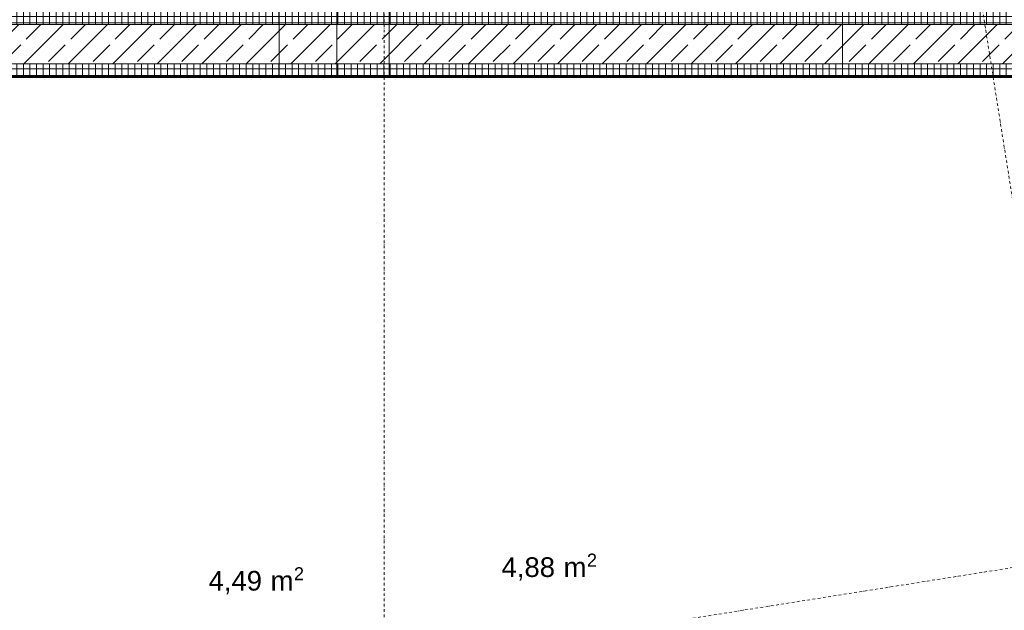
# Model space of a CAD drawing. Header units: millimetres. Extents: x 1523 to 73204, y -91281 to 10268.
# Tile 65 of 120: x 38286 to 42042, y -57291 to -55038. Entities that reach past the tile are written whole.
import ezdxf

# ---------------------------------------------------------------- set-up
doc = ezdxf.new("R2010")
doc.units = ezdxf.units.MM
doc.linetypes.add('CAx_nichtHalbton', pattern=[20001.0584, 10000, -0.5292, 10000, -0.5292])
doc.linetypes.add('IMPORT-STRICHPUNKT _7_', pattern=[20, 10, -5, 0, -5])
for name, color, linetype, lineweight, true_color in [('90 A--Achsraster _1_50_', 7, 'IMPORT-STRICHPUNKT _7_', 13, 0x656565), ('Neubau_10 A--Wand innen _tragend_', 7, 'Continuous', 13, 0x656565), ('Neubau_20 A--Gründungsbelag', 7, 'Continuous', 13, 0x656565), ('Neubau_80 A--Raum', 7, 'Continuous', 13, 0x656565), ('Xref_706_5_--_ÜP_-1_000_16_Übersichtsplan UG_IFC 2025_01_13_dwg', 7, 'Continuous', 13, 0x767676), ('XX', 7, 'Continuous', 18, 0x804040)]:
    doc.layers.add(name, color=color, linetype=linetype, lineweight=lineweight, true_color=true_color)
doc.styles.add('Arial', font='arial.ttf', dxfattribs={"height": 75})
doc.styles.add('Arial_1', font='arial.ttf', dxfattribs={"height": 49.5})
pattern_1 = [(266.336, (0, 0), (-24.948899, 1.597632), []), (356.336, (0, 0), (1.597632, 24.948899), [])]
pattern_2 = [(131.336, (0, 0), (90.10192, 79.25683), []), (131.336, (-45.05, -39.63), (90.10192, 79.25683), [90, -30])]

# ---------------------------------------------------------------- blocks, each defined once
blk = doc.blocks.new('Xref_706_5_--_ÜP_-1_000_11_Übersichtsplan UG_IFC 2024_09_30_dwg_Standard-Rastermarker_2-41960555-SuD_-1UG gesamt Plot  - Blatt 7')
at = {"layer": '90 A--Achsraster _1_50_', "color": 9, "true_color": 0xcbcbcb}
blk.add_line((0, 0), (40099.1, 0), dxfattribs=at)
blk = doc.blocks.new('Xref_706_5_--_ÜP_-1_000_11_Übersichtsplan UG_IFC 2024_09_30_dwg_Standard-Rastermarker_30-41960584-SuD_-1UG gesamt Plot  - Blatt 7')
at = {"layer": '90 A--Achsraster _1_50_', "color": 9, "true_color": 0xcbcbcb}
blk.add_line((0, 0), (53500.2, 0), dxfattribs=at)
blk = doc.blocks.new('Xref_706_5_--_ÜP_-1_000_11_Übersichtsplan UG_IFC 2024_09_30_dwg_UV AV_D-U 008_15-41960465-SuD_-1UG gesamt Plot  - Blatt 7')
at = {"layer": 'Neubau_80 A--Raum', "attachment_point": 1, "rotation": 83.6681, "line_spacing_factor": 0.941778}
for s, insert, char_height, width, style in [('2', (42803.6, -93852.3), 49.5, 46.058, 'Arial_1'), (' m', (42804.6, -93971.4), 75, 138.65, 'Arial'), ('4,88', (42781.7, -94177.6), 75, 244.244, 'Arial')]:
    blk.add_mtext(s, dxfattribs=dict(at, insert=insert, char_height=char_height, width=width, style=style))
blk = doc.blocks.new('Xref_706_5_--_ÜP_-1_000_11_Übersichtsplan UG_IFC 2024_09_30_dwg_UV SV_D-U 009_16-41960466-SuD_-1UG gesamt Plot  - Blatt 7')
at = {"layer": 'Neubau_80 A--Raum', "attachment_point": 1, "rotation": 83.6681, "line_spacing_factor": 0.941778}
for s, insert, char_height, width, style in [('2', (42680.5, -94962.1), 49.5, 46.058, 'Arial_1'), (' m', (42681.4, -95081.2), 75, 138.65, 'Arial'), ('4,49', (42658.5, -95287.4), 75, 244.244, 'Arial')]:
    blk.add_mtext(s, dxfattribs=dict(at, insert=insert, char_height=char_height, width=width, style=style))
blk = doc.blocks.new('Xref_706_5_--_ÜP_-1_000_16_Übersichtsplan UG_IFC 2025_01_13_dwg-35469238-SuD_-1UG gesamt Plot  - Blatt 7')
at = {"layer": 'Neubau_10 A--Wand innen _tragend_', "true_color": 0xcbcbcb}
h = blk.add_hatch(dxfattribs=at)
h.set_pattern_fill('FP_11', color=9, style=0, pattern_type=2)
h.set_pattern_definition(pattern_1)
h.paths.add_polyline_path([(49852.8, -82242.6), (49905.2, -82205.9), (49912.9, -82086.2), (49865.6, -82043.1), (49857.7, -82166.3)])
h.paths.add_polyline_path([(49724.4, -85030.7), (49902.7, -82245.8), (49852.8, -82242.6), (49276.4, -91244.2), (49326.3, -91247.4), (49681.8, -85696)])
h.paths.add_polyline_path([(49915.5, -82046.2), (49946.1, -81567.2), (49896.2, -81564), (49865.6, -82043.1), (49897.4, -82045.1)])
h = blk.add_hatch(dxfattribs=at)
h.set_pattern_fill('FP_4', color=9, style=0, pattern_type=2)
h.set_pattern_definition(pattern_2)
h.paths.add_polyline_path([(49874.1, -85040.3), (50052.4, -82255.4), (49902.7, -82245.8), (49326.3, -91247.4), (49476, -91257), (49863.4, -85206.6)])
h.paths.add_polyline_path([(49983.9, -82150.8), (49912.9, -82086.2), (49905.2, -82205.9), (49952.9, -82172.6)])
h.paths.add_polyline_path([(50058.8, -82155.6), (50062.6, -82095.7), (49983.9, -82150.8), (50054.9, -82215.5)])
h.paths.add_polyline_path([(50065.2, -82055.8), (50095.8, -81576.8), (49946.1, -81567.2), (49915.5, -82046.2)])
h = blk.add_hatch(dxfattribs=at)
h.set_pattern_fill('FP_11', color=9, style=0, pattern_type=2)
h.set_pattern_definition(pattern_1)
h.paths.add_polyline_path([(50115.1, -82059), (50145.7, -81580), (50095.8, -81576.8), (50065.2, -82055.8), (50115.1, -82059)])
h.paths.add_polyline_path([(50102.3, -82258.6), (50115.1, -82059), (50062.6, -82095.7), (50054.9, -82215.5), (50102.3, -82258.6)])
h.paths.add_polyline_path([(49880.8, -85717.1), (50102.3, -82258.6), (50052.4, -82255.4), (49476, -91257), (49525.9, -91260.2), (49837.7, -86390.7)])
h = blk.add_hatch(dxfattribs=at)
h.set_pattern_fill('FP_11', color=9, style=0, pattern_type=2)
h.set_pattern_definition(pattern_1)
h.paths.add_polyline_path([(49163.4, -93792.2), (49326.3, -91247.4), (49276.4, -91244.2), (49113.5, -93789)])
h = blk.add_hatch(dxfattribs=at)
h.set_pattern_fill('FP_4', color=9, style=0, pattern_type=2)
h.set_pattern_definition(pattern_2)
h.paths.add_polyline_path([(49476, -91257), (49326.3, -91247.4), (49163.4, -93792.2), (49313.1, -93801.8), (49339, -93397.2)])
h = blk.add_hatch(dxfattribs=at)
h.set_pattern_fill('FP_11', color=9, style=0, pattern_type=2)
h.set_pattern_definition(pattern_1)
h.paths.add_polyline_path([(49388.9, -93400.4), (49525.9, -91260.2), (49476, -91257), (49313.1, -93801.8), (49362.9, -93805)])
at = {"layer": '90 A--Achsraster _1_50_', "color": 9, "true_color": 0xcbcbcb}
blk.add_line((64715.4, -86593.6), (41661.4, -88747), dxfattribs=at)
at = {"layer": 'Neubau_10 A--Wand innen _tragend_', "color": 9, "true_color": 0xcbcbcb}
for p, q in [((49946.1, -81567.2), (49163.4, -93792.2)), ((50095.8, -81576.8), (49313.1, -93801.8))]:
    blk.add_line(p, q, dxfattribs=at)
at = {"layer": 'Neubau_10 A--Wand innen _tragend_', "color": 9, "true_color": 0xcbcbcb, "flags": 128}
for points in [[(49170.9, -90466.3), (49185.9, -90467.2), (49325.6, -90476.2), (49375.5, -90479.4), (49525.2, -90489), (49575.1, -90492.2), (49587.9, -90292.6), (49698.4, -88566.2), (49837.7, -86390.7)], [(49698.4, -88566.2), (49648.5, -88563), (49498.8, -88553.4), (49448.9, -88550.2), (49309.2, -88541.2), (49294.2, -88540.3)], [(49587.9, -90292.6), (49538, -90289.4), (49388.3, -90279.8), (49338.4, -90276.6), (49198.6, -90267.7), (49183.7, -90266.7)], [(49156.8, -90685.9), (49171.8, -90686.8), (49311.5, -90695.8), (49361.4, -90699), (49511.1, -90708.6), (49561, -90711.8), (49575.1, -90492.2)], [(49561, -90711.8), (49525.9, -91260.2), (49362.9, -93805), (48463.5, -93747.4)]]:
    blk.add_lwpolyline(points, dxfattribs=at)
at = {"layer": 'Neubau_20 A--Gründungsbelag', "color": 9, "true_color": 0xcbcbcb, "flags": 128}
blk.add_lwpolyline([(55430.5, -94193.5), (56123.8, -83365.7), (50056.3, -82977.1), (49362.9, -93805)], close=True, dxfattribs=at)
for name, p, rotation in [('Xref_706_5_--_ÜP_-1_000_11_Übersichtsplan UG_IFC 2024_09_30_dwg_Standard-Rastermarker_30-41960584-SuD_-1UG gesamt Plot  - Blatt 7', (53895, -112522.9), 95.33628353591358), ('Xref_706_5_--_ÜP_-1_000_11_Übersichtsplan UG_IFC 2024_09_30_dwg_Standard-Rastermarker_2-41960555-SuD_-1UG gesamt Plot  - Blatt 7', (81611.1, -92362.7), 176.3362835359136), ('Xref_706_5_--_ÜP_-1_000_11_Übersichtsplan UG_IFC 2024_09_30_dwg_UV AV_D-U 008_15-41960465-SuD_-1UG gesamt Plot  - Blatt 7', (4324.9, 2102.2), 2.668141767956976), ('Xref_706_5_--_ÜP_-1_000_11_Übersichtsplan UG_IFC 2024_09_30_dwg_UV SV_D-U 009_16-41960466-SuD_-1UG gesamt Plot  - Blatt 7', (4376.7, 2097.6), 2.668141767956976)]:
    blk.add_blockref(name, p, dxfattribs=dict(rotation=rotation))

msp = doc.modelspace()

# ---------------------------------------------------------------- linework, layer by layer
at = {"layer": 'XX', "color": 7, "linetype": 'CAx_nichtHalbton', "lineweight": 70, "true_color": 0xffffff}
msp.add_line((47018.167, -55251.986), (36175.784, -55256.237), dxfattribs=at)

# ---------------------------------------------------------------- block references
at = {"layer": 'Xref_706_5_--_ÜP_-1_000_16_Übersichtsplan UG_IFC 2025_01_13_dwg', "color": 9, "true_color": 0xcbcbcb, "rotation": 273.6637164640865}
msp.add_blockref('Xref_706_5_--_ÜP_-1_000_16_Übersichtsplan UG_IFC 2025_01_13_dwg-35469238-SuD_-1UG gesamt Plot  - Blatt 7', (126634.737, 0), dxfattribs=at)

doc.saveas('drawing.dxf')
